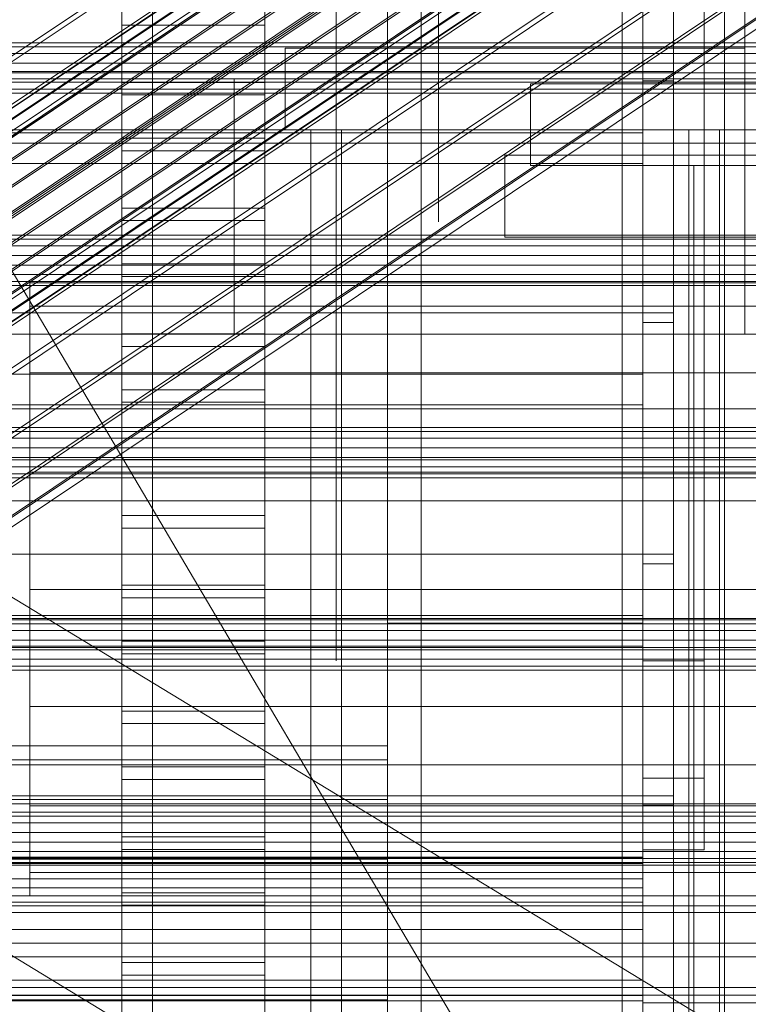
# Model space of a CAD drawing. Header units: millimetres. Extents: x -2233 to 65662, y -50530 to 6847.
# Tile 97 of 256: x 189 to 260, y -34886 to -34789. Entities that reach past the tile are written whole.
import ezdxf

# ---------------------------------------------------------------- set-up
doc = ezdxf.new("R2010")
doc.units = ezdxf.units.MM
for name, color, linetype, lineweight in [('COTAS_O', 1, 'Continuous', 0), ('COTAS_P', 1, 'Continuous', 0), ('frontal_C01', 7, 'Continuous', 0), ('frontal_C02', 7, 'Continuous', 0), ('frontal_C03', 7, 'Continuous', 0), ('frontal_C04', 7, 'Continuous', 0), ('frontal_C05', 7, 'Continuous', 0), ('frontal_C05-C03', 7, 'Continuous', 0), ('frontal_mezcladora', 7, 'Continuous', 0), ('frontal_secador', 7, 'Continuous', 0)]:
    doc.layers.add(name, color=color, linetype=linetype, lineweight=lineweight)
doc.dimstyles.new('R19_100', dxfattribs={"dimtxt": 250, "dimasz": 150, "dimexe": 150, "dimexo": 80, "dimgap": 100, "dimtad": 1, "dimtih": 1, "dimtoh": 1, "dimdsep": 46, "dimcen": 0.09, "dimadec": 0, "dimazin": 0, "dimtfac": 1, "dimtdec": 4, "dimtofl": 0, "dimtmove": 0, "dimatfit": 3, "dimfxl": 1, "dimtolj": 1, "dimtzin": 0, "dimarcsym": 0})

# ---------------------------------------------------------------- blocks, each defined once
blk = doc.blocks.new('DIM_R32_40')
at = {"layer": 'COTAS_P'}
for p, q in [((-150, -32200), (550, -32200)), ((550, -32200), (505, -32350)), ((550, -34800), (550, -32200)), ((550, -32200), (595, -32350)), ((550, -34800), (505, -34650)), ((550, -34800), (595, -34650)), ((-150, -34800), (550, -34800))]:
    blk.add_line(p, q, dxfattribs=at)
blk.add_text('2600 P', height=250, rotation=90, dxfattribs=at).set_placement((450, -33500))
blk = doc.blocks.new('DIM_R32_43')
at = {"layer": 'COTAS_O'}
for p, q in [((-650, -34200), (-500, -34155)), ((650, -34200), (500, -34155)), ((-650, -34900), (-650, -34200)), ((-650, -34200), (650, -34200)), ((-650, -34200), (-500, -34245)), ((650, -34200), (500, -34245)), ((650, -34900), (650, -34200))]:
    blk.add_line(p, q, dxfattribs=at)
blk.add_text('1300 O', height=250, dxfattribs=at).set_placement((0, -34100))

msp = doc.modelspace()

# ---------------------------------------------------------------- linework, layer by layer
at = {"layer": 'frontal_C01'}
for p, q in [((250, -35948.128), (250, -33252.594)), ((250, -33257.389), (250, -35952.922)), ((228.298, -34955.558), (228.298, -34680.553)), ((228.298, -34686.312), (228.298, -34961.317)), ((-425, -34836.344), (425, -34836.344)), ((425, -34847.856), (-425, -34847.856)), ((425, -34850.682), (-425, -34850.682)), ((-425, -34862.194), (425, -34862.194))]:
    msp.add_line(p, q, dxfattribs=at)
at = {"layer": 'frontal_C02'}
for p, q in [((250, -35767.183), (250, -32921.727)), ((250, -32926.497), (250, -35771.953)), ((141.045, -34829.397), (354.844, -34686.421)), ((141.218, -34828.942), (355.017, -34685.967)), ((141.731, -34828.998), (355.53, -34686.023)), ((142.549, -34829.561), (356.348, -34686.585)), ((141.224, -34830.331), (355.022, -34687.355)), ((143.617, -34830.591), (357.415, -34687.616)), ((141.742, -34831.681), (355.541, -34688.705)), ((144.861, -34832.02), (358.659, -34689.045)), ((142.565, -34833.354), (356.363, -34690.379)), ((359.995, -34690.774), (146.196, -34833.75)), ((157.152, -34814.12), (341.461, -34690.866)), ((143.635, -34835.238), (357.434, -34692.262)), ((147.533, -34835.662), (361.332, -34692.687)), ((144.881, -34837.202), (358.68, -34694.227)), ((148.779, -34837.627), (362.578, -34694.652)), ((150.672, -34817.885), (334.981, -34694.63)), ((146.218, -34839.115), (360.017, -34696.139)), ((345.231, -34695.747), (160.922, -34819.001)), ((149.85, -34839.51), (363.648, -34696.535)), ((147.554, -34840.844), (361.352, -34697.869)), ((150.672, -34841.184), (364.471, -34698.209)), ((148.798, -34842.273), (362.596, -34699.298)), ((149.865, -34843.304), (363.664, -34700.329)), ((151.191, -34842.534), (364.989, -34699.558)), ((153.694, -34823.2), (338.003, -34699.946)), ((150.683, -34843.866), (364.482, -34700.891)), ((151.196, -34843.922), (364.995, -34700.947)), ((151.369, -34843.468), (365.168, -34700.492)), ((164.693, -34824.398), (349.002, -34701.144)), ((157.211, -34828.745), (341.52, -34705.491)), ((168.21, -34829.943), (352.519, -34706.689)), ((160.982, -34834.142), (345.291, -34710.888)), ((171.232, -34835.259), (355.541, -34712.004)), ((164.752, -34839.023), (349.061, -34715.769)), ((173.554, -34839.982), (357.863, -34716.728)), ((168.263, -34843.056), (352.572, -34719.801)), ((175.016, -34843.792), (359.326, -34720.537)), ((171.275, -34845.965), (355.584, -34722.71)), ((175.521, -34846.427), (359.83, -34723.173)), ((173.584, -34847.553), (357.893, -34724.298)), ((175.032, -34847.71), (359.341, -34724.456)), ((228.298, -35036.685), (228.298, -34746.19)), ((228.298, -34751.921), (228.298, -35042.415)), ((446.358, -35250.643), (186.358, -34810.643)), ((430, -34827.309), (-430, -34827.309)), ((430, -34832.309), (-430, -34832.309))]:
    msp.add_line(p, q, dxfattribs=at)
at = {"layer": 'frontal_C03'}
for p, q in [((1422.787, -35595.6), (-1407.213, -33876.74)), ((1407.213, -35621.241), (-1422.787, -33902.381)), ((1250, -34791.491), (-1250, -34791.491)), ((1250, -34791.877), (-1250, -34791.877)), ((1250, -34792.543), (-1250, -34792.543)), ((-1250, -34793.475), (1250, -34793.475)), ((1250, -34794.417), (-1250, -34794.417)), ((1250, -34795.349), (-1250, -34795.349)), ((1250, -34796.015), (-1250, -34796.015)), ((1250, -34796.401), (-1250, -34796.401)), ((-1415, -34801.304), (1415, -34801.304)), ((1250, -34810.324), (-1250, -34810.324)), ((1250, -34810.711), (-1250, -34810.711)), ((1250, -34811.376), (-1250, -34811.376)), ((-1250, -34812.309), (1250, -34812.309)), ((1250, -34813.251), (-1250, -34813.251)), ((1250, -34814.183), (-1250, -34814.183)), ((1250, -34814.849), (-1250, -34814.849)), ((1250, -34815.235), (-1250, -34815.235)), ((1250, -34829.158), (-1250, -34829.158)), ((1250, -34829.544), (-1250, -34829.544)), ((1250, -34830.21), (-1250, -34830.21)), ((-1250, -34831.143), (1250, -34831.143)), ((1250, -34832.084), (-1250, -34832.084)), ((1250, -34833.017), (-1250, -34833.017)), ((1250, -34833.683), (-1250, -34833.683)), ((1250, -34834.069), (-1250, -34834.069)), ((1250, -34847.992), (-1250, -34847.992)), ((1250, -34848.378), (-1250, -34848.378)), ((1250, -34849.044), (-1250, -34849.044)), ((-1250, -34849.977), (1250, -34849.977)), ((1250, -34850.918), (-1250, -34850.918)), ((1250, -34851.851), (-1250, -34851.851)), ((1250, -34852.517), (-1250, -34852.517)), ((1250, -34852.903), (-1250, -34852.903)), ((1250, -34866.826), (-1250, -34866.826)), ((1250, -34867.212), (-1250, -34867.212)), ((1250, -34867.878), (-1250, -34867.878)), ((-1250, -34868.81), (1250, -34868.81)), ((1250, -34869.752), (-1250, -34869.752)), ((1250, -34870.685), (-1250, -34870.685)), ((1250, -34871.35), (-1250, -34871.35)), ((1250, -34871.737), (-1250, -34871.737))]:
    msp.add_line(p, q, dxfattribs=at)
at = {"layer": 'frontal_C04'}
for p, q in [((225, -34411.606), (225, -35487.488)), ((225, -34417.244), (225, -35493.126)), ((225, -35516.618), (225, -34440.737)), ((250, -34440.737), (250, -35516.618)), ((225, -34558.198), (225, -35634.08)), ((225, -34563.836), (225, -35639.718)), ((225, -34605.183), (225, -35681.065)), ((250, -34605.183), (250, -35681.065)), ((202, -35988), (202, -34670.697)), ((248, -35988), (248, -34670.697)), ((199, -34795.353), (199, -34759.644)), ((213, -34759.644), (213, -34795.353)), ((199, -34765.117), (199, -34800.825)), ((213, -34800.825), (213, -34765.117)), ((199, -34807.665), (199, -34771.957)), ((213, -34771.957), (213, -34807.665)), ((199, -34777.429), (199, -34813.138)), ((213, -34813.138), (213, -34777.429)), ((199, -34819.978), (199, -34784.27)), ((213, -34784.27), (213, -34819.978)), ((199, -34788.512), (199, -34795.353)), ((213, -34788.512), (213, -34795.353)), ((213, -34789.742), (199, -34789.742)), ((199, -34789.742), (199, -34825.45)), ((199, -34796.582), (199, -34789.742)), ((213, -34825.45), (213, -34789.742)), ((213, -34789.742), (213, -34796.582)), ((213, -34795.353), (199, -34795.353)), ((199, -34796.582), (213, -34796.582)), ((199, -34832.291), (199, -34796.582)), ((213, -34796.582), (213, -34832.291)), ((199, -34800.825), (213, -34800.825)), ((199, -34800.825), (199, -34807.665)), ((213, -34800.825), (213, -34807.665)), ((213, -34802.055), (199, -34802.055)), ((199, -34802.055), (199, -34837.763)), ((199, -34808.895), (199, -34802.055)), ((213, -34837.763), (213, -34802.055)), ((213, -34802.055), (213, -34808.895)), ((213, -34807.665), (199, -34807.665)), ((199, -34808.895), (213, -34808.895)), ((199, -34844.604), (199, -34808.895)), ((213, -34808.895), (213, -34844.604)), ((199, -34813.138), (213, -34813.138)), ((199, -34813.138), (199, -34819.978)), ((213, -34813.138), (213, -34819.978)), ((213, -34814.368), (199, -34814.368)), ((199, -34814.368), (199, -34850.076)), ((199, -34821.208), (199, -34814.368)), ((213, -34850.076), (213, -34814.368)), ((213, -34814.368), (213, -34821.208)), ((213, -34819.978), (199, -34819.978)), ((199, -34821.208), (213, -34821.208)), ((199, -34856.916), (199, -34821.208)), ((213, -34821.208), (213, -34856.916)), ((199, -34825.45), (213, -34825.45)), ((199, -34825.45), (199, -34832.291)), ((213, -34825.45), (213, -34832.291)), ((213, -34826.68), (199, -34826.68)), ((199, -34826.68), (199, -34862.389)), ((199, -34833.521), (199, -34826.68)), ((213, -34862.389), (213, -34826.68)), ((213, -34826.68), (213, -34833.521)), ((213, -34832.291), (199, -34832.291)), ((199, -34833.521), (213, -34833.521)), ((199, -34869.229), (199, -34833.521)), ((213, -34833.521), (213, -34869.229)), ((199, -34837.763), (213, -34837.763)), ((199, -34837.763), (199, -34844.604)), ((213, -34837.763), (213, -34844.604)), ((213, -34838.993), (199, -34838.993)), ((199, -34838.993), (199, -34874.701)), ((199, -34845.833), (199, -34838.993)), ((213, -34874.701), (213, -34838.993)), ((213, -34838.993), (213, -34845.833)), ((213, -34844.604), (199, -34844.604)), ((199, -34845.833), (213, -34845.833)), ((199, -34881.542), (199, -34845.833)), ((213, -34845.833), (213, -34881.542)), ((225, -34848.308), (250, -34848.308)), ((225, -34890.308), (225, -34848.308)), ((250, -34890.308), (250, -34848.308)), ((199, -34850.076), (213, -34850.076)), ((199, -34850.076), (199, -34856.916)), ((213, -34850.076), (213, -34856.916)), ((213, -34851.306), (199, -34851.306)), ((199, -34851.306), (199, -34887.014)), ((199, -34858.146), (199, -34851.306)), ((213, -34887.014), (213, -34851.306)), ((213, -34851.306), (213, -34858.146)), ((213, -34856.916), (199, -34856.916)), ((199, -34858.146), (213, -34858.146)), ((199, -34893.854), (199, -34858.146)), ((213, -34858.146), (213, -34893.854)), ((225, -34860.308), (-225, -34860.308)), ((225, -34861.678), (225, -34860.308)), ((225, -34861.678), (-225, -34861.678)), ((225, -34865.58), (225, -34861.678)), ((199, -34862.389), (213, -34862.389)), ((199, -34862.389), (199, -34869.229)), ((213, -34862.389), (213, -34869.229)), ((213, -34863.618), (199, -34863.618)), ((199, -34863.618), (199, -34899.327)), ((199, -34870.459), (199, -34863.618)), ((213, -34899.327), (213, -34863.618)), ((213, -34863.618), (213, -34870.459)), ((225, -34865.58), (-225, -34865.58)), ((225, -34871.42), (225, -34865.58)), ((213, -34869.229), (199, -34869.229)), ((199, -34870.459), (213, -34870.459)), ((199, -34906.167), (199, -34870.459)), ((213, -34870.459), (213, -34906.167)), ((250, -34871.308), (-250, -34871.308)), ((250, -34871.841), (-250, -34871.841)), ((225, -34871.42), (-225, -34871.42)), ((225, -34878.308), (225, -34871.42)), ((250, -34871.841), (250, -34871.308)), ((250, -34873.358), (250, -34871.841)), ((250, -34873.358), (-250, -34873.358)), ((250, -34875.629), (250, -34873.358)), ((199, -34874.701), (213, -34874.701)), ((199, -34874.701), (199, -34881.542)), ((213, -34874.701), (213, -34881.542)), ((250, -34875.629), (-250, -34875.629)), ((250, -34878.308), (250, -34875.629)), ((213, -34875.931), (199, -34875.931)), ((199, -34875.931), (199, -34911.639)), ((199, -34882.772), (199, -34875.931)), ((213, -34911.639), (213, -34875.931)), ((213, -34875.931), (213, -34882.772)), ((-250, -34878.308), (250, -34878.308)), ((-225, -34878.308), (225, -34878.308)), ((225, -34885.197), (225, -34878.308)), ((250, -34880.987), (250, -34878.308)), ((250, -34880.987), (-250, -34880.987)), ((213, -34881.542), (199, -34881.542)), ((250, -34880.987), (250, -34883.258)), ((250, -34883.258), (-250, -34883.258)), ((199, -34882.772), (213, -34882.772)), ((199, -34918.48), (199, -34882.772)), ((213, -34882.772), (213, -34918.48)), ((250, -34883.258), (250, -34884.775)), ((250, -34884.775), (-250, -34884.775)), ((250, -34885.308), (-250, -34885.308)), ((225, -34885.197), (-225, -34885.197)), ((225, -34885.197), (225, -34891.036)), ((250, -34884.775), (250, -34885.308))]:
    msp.add_line(p, q, dxfattribs=at)
at = {"layer": 'frontal_C05'}
for p, q in [((225, -34792), (225, -34717)), ((250, -34792), (250, -34717)), ((250, -34803.5), (250, -34735.5)), ((258, -34803.5), (258, -34735.5)), ((250, -34810.5), (250, -34742.5)), ((258, -34810.5), (258, -34742.5)), ((250, -34795.5), (250, -34779.5)), ((250, -34852), (250, -34787)), ((256, -34852), (256, -34787)), ((220, -34787.681), (220, -34789.438)), ((220, -34789.938), (220, -34787.755)), ((225, -34787.681), (225, -34789.438)), ((230, -34789.464), (230, -34787.705)), ((220, -34790.174), (220, -34788.187)), ((230, -34788.187), (230, -34790.174)), ((220, -34789.438), (220, -34791.119)), ((220, -34792.045), (220, -34789.938)), ((225, -34789.438), (225, -34791.119)), ((230, -34791.147), (230, -34789.464)), ((220, -34792.084), (220, -34790.174)), ((230, -34790.174), (230, -34792.084)), ((220, -34791.119), (220, -34792.72)), ((225, -34791.119), (225, -34792.72)), ((230, -34792.75), (230, -34791.147)), ((215, -34800), (215, -34792)), ((215, -34792), (260, -34792)), ((220, -34794.069), (220, -34792.045)), ((220, -34793.912), (220, -34792.084)), ((220, -34792.72), (220, -34794.238)), ((225, -34792), (250, -34792)), ((225, -34792.72), (225, -34794.238)), ((230, -34792.084), (230, -34793.912)), ((230, -34794.269), (230, -34792.75)), ((260, -34800), (260, -34792)), ((220, -34795.653), (220, -34793.912)), ((220, -34796.007), (220, -34794.069)), ((220, -34794.238), (220, -34795.668)), ((225, -34794.238), (225, -34795.668)), ((230, -34793.912), (230, -34795.653)), ((230, -34795.7), (230, -34794.269)), ((220, -34797.302), (220, -34795.653)), ((220, -34795.668), (220, -34797.007)), ((225, -34795.668), (225, -34797.007)), ((230, -34795.653), (230, -34797.302)), ((230, -34797.04), (230, -34795.7)), ((239, -34802.5), (239, -34795.5)), ((239, -34795.5), (299, -34795.5)), ((239, -34803.5), (239, -34795.5)), ((250, -34795.5), (288, -34795.5)), ((220, -34797.852), (220, -34796.007)), ((220, -34797.007), (220, -34798.251)), ((220, -34798.857), (220, -34797.302)), ((225, -34797.007), (225, -34798.251)), ((230, -34798.286), (230, -34797.04)), ((230, -34797.302), (230, -34798.857)), ((220, -34799.6), (220, -34797.852)), ((220, -34798.251), (220, -34799.398)), ((225, -34798.251), (225, -34799.398)), ((230, -34799.433), (230, -34798.286)), ((220, -34800.312), (220, -34798.857)), ((220, -34799.398), (220, -34800.445)), ((220, -34801.248), (220, -34799.6)), ((225, -34799.398), (225, -34800.445)), ((230, -34798.857), (230, -34800.312)), ((230, -34800.481), (230, -34799.433)), ((215, -34800), (260, -34800)), ((217.5, -35992), (217.5, -34800)), ((217.5, -34800), (257.5, -34800)), ((220, -34801.665), (220, -34800.312)), ((220, -34800.445), (220, -34801.388)), ((220.5, -34800), (254.5, -34800)), ((220.5, -34800), (220.5, -35992)), ((225, -34800.445), (225, -34801.388)), ((230, -34800.312), (230, -34801.665)), ((230, -34801.425), (230, -34800.481)), ((254.5, -34800), (254.5, -35992)), ((257.5, -35992), (257.5, -34800)), ((220, -34802.791), (220, -34801.248)), ((220, -34801.388), (220, -34802.226)), ((225, -34801.388), (225, -34802.226)), ((230, -34802.263), (230, -34801.425)), ((220, -34802.911), (220, -34801.665)), ((220, -34802.226), (220, -34802.956)), ((225, -34802.226), (225, -34802.956)), ((230, -34801.665), (230, -34802.911)), ((230, -34802.995), (230, -34802.263)), ((236.5, -34810.5), (236.5, -34802.5)), ((236.5, -34802.5), (301.5, -34802.5)), ((239, -34802.5), (299, -34802.5)), ((220, -34804.224), (220, -34802.791)), ((220, -34804.048), (220, -34802.911)), ((220, -34802.956), (220, -34803.578)), ((225, -34802.956), (225, -34803.578)), ((230, -34802.911), (230, -34804.048)), ((230, -34803.616), (230, -34802.995)), ((239, -34803.5), (299, -34803.5)), ((250, -34885.5), (250, -34803.5)), ((250, -34803.5), (258, -34803.5)), ((250, -34803.5), (256, -34803.5)), ((250, -34803.5), (250, -34863.5)), ((255, -34803.5), (290, -34803.5)), ((255, -34992), (255, -34803.5)), ((256, -34803.5), (256, -34863.5)), ((258, -34885.5), (258, -34803.5)), ((220, -34803.578), (220, -34804.088)), ((220, -34805.074), (220, -34804.048)), ((220, -34804.088), (220, -34804.486)), ((220, -34805.546), (220, -34804.224)), ((225, -34803.578), (225, -34804.088)), ((225, -34804.088), (225, -34804.486)), ((230, -34804.127), (230, -34803.616)), ((230, -34804.048), (230, -34805.074)), ((230, -34804.526), (230, -34804.127)), ((220, -34804.486), (220, -34804.771)), ((220, -34804.771), (220, -34804.943)), ((220, -34804.943), (220, -34805)), ((220, -34805.985), (220, -34805.074)), ((225, -34804.486), (225, -34804.771)), ((225, -34804.771), (225, -34804.943)), ((225, -34804.943), (225, -34805)), ((230, -34804.811), (230, -34804.526)), ((230, -34804.983), (230, -34804.811)), ((230, -34805.04), (230, -34804.983)), ((230, -34805.074), (230, -34805.985)), ((220, -34806.751), (220, -34805.546)), ((220, -34806.779), (220, -34805.985)), ((230, -34805.985), (230, -34806.779)), ((220, -34807.838), (220, -34806.751)), ((220, -34807.454), (220, -34806.779)), ((230, -34806.779), (230, -34807.454)), ((220, -34808.009), (220, -34807.454)), ((220, -34808.804), (220, -34807.838)), ((220, -34808.442), (220, -34808.009)), ((230, -34807.454), (230, -34808.009)), ((230, -34808.009), (230, -34808.442)), ((220, -34808.752), (220, -34808.442)), ((220, -34808.938), (220, -34808.752)), ((220, -34809.645), (220, -34808.804)), ((220, -34809), (220, -34808.938)), ((230, -34808.442), (230, -34808.752)), ((230, -34808.752), (230, -34808.938)), ((230, -34808.938), (230, -34809)), ((220, -34810.361), (220, -34809.645)), ((220, -34810.949), (220, -34810.361)), ((220, -34811.408), (220, -34810.949)), ((236.5, -34810.5), (301.5, -34810.5)), ((250, -34892.5), (250, -34810.5)), ((250, -34810.5), (258, -34810.5)), ((250, -34810.5), (256, -34810.5)), ((250, -34810.5), (250, -34870.5)), ((256, -34810.5), (256, -34870.5)), ((258, -34892.5), (258, -34810.5)), ((220, -34811.737), (220, -34811.408)), ((220, -34811.934), (220, -34811.737)), ((220, -34812), (220, -34811.934)), ((220, -34812), (220, -34812.025)), ((220, -34812.025), (220, -34812.099)), ((220, -34812.099), (220, -34812.223)), ((220, -34812.223), (220, -34812.397)), ((220, -34812.397), (220, -34812.618)), ((220, -34812.618), (220, -34812.889)), ((220, -34812.889), (220, -34813.206)), ((220, -34813.206), (220, -34813.57)), ((220, -34813.57), (220, -34813.981)), ((220, -34813.981), (220, -34814.436)), ((220, -34814.436), (220, -34814.934)), ((220, -34814.934), (220, -34815.475)), ((220, -34815.475), (220, -34816.057)), ((220, -34816.057), (220, -34816.679)), ((220, -34816.679), (220, -34817.339)), ((220, -34817.339), (220, -34818.035)), ((220, -34818.035), (220, -34818.766)), ((220, -34818.766), (220, -34819.53)), ((220, -34819.53), (220, -34820.325)), ((220, -34820.325), (220, -34821.149)), ((220, -34821.149), (220, -34822)), ((220, -34822), (220, -34822.876)), ((220, -34822.876), (220, -34823.774)), ((220, -34823.774), (220, -34824.693)), ((220, -34824.693), (220, -34825.63)), ((250, -34824.01), (250, -34824.04)), ((250, -34824.04), (250, -34824.089)), ((250, -34824.089), (250, -34824.159)), ((250, -34824.159), (250, -34824.247)), ((250, -34824.247), (250, -34824.355)), ((250, -34824.355), (250, -34824.482)), ((250, -34824.482), (250, -34824.628)), ((250, -34824.628), (250, -34824.792)), ((220, -34825.63), (220, -34826.583)), ((250, -34824.792), (250, -34824.974)), ((250, -34824.974), (250, -34825.174)), ((250, -34825.174), (250, -34825.39)), ((250, -34825.39), (250, -34825.623)), ((250, -34825.623), (250, -34825.872)), ((220, -34826.583), (220, -34827.55)), ((250, -34825.872), (250, -34826.136)), ((250, -34826.136), (250, -34826.414)), ((250, -34826.414), (250, -34826.707)), ((220, -34827.55), (220, -34828.527)), ((250, -34826.707), (250, -34827.012)), ((250, -34827.012), (250, -34827.33)), ((250, -34827.33), (250, -34827.66)), ((250, -34827.522), (250, -34827.506)), ((250, -34827.55), (250, -34827.522)), ((250, -34827.589), (250, -34827.55)), ((250, -34827.639), (250, -34827.589)), ((256, -34827.522), (256, -34827.506)), ((256, -34827.55), (256, -34827.522)), ((256, -34827.589), (256, -34827.55)), ((256, -34827.639), (256, -34827.589)), ((220, -34828.527), (220, -34829.513)), ((250, -34827.7), (250, -34827.639)), ((250, -34827.66), (250, -34828)), ((250, -34827.771), (250, -34827.7)), ((250, -34827.853), (250, -34827.771)), ((250, -34827.946), (250, -34827.853)), ((250, -34828.048), (250, -34827.946)), ((250, -34828), (250, -34828.35)), ((250, -34828.16), (250, -34828.048)), ((250, -34828.282), (250, -34828.16)), ((250, -34828.413), (250, -34828.282)), ((250, -34828.35), (250, -34828.71)), ((250, -34828.553), (250, -34828.413)), ((250, -34828.701), (250, -34828.553)), ((256, -34827.7), (256, -34827.639)), ((256, -34827.771), (256, -34827.7)), ((256, -34827.853), (256, -34827.771)), ((256, -34827.946), (256, -34827.853)), ((256, -34828.048), (256, -34827.946)), ((256, -34828.16), (256, -34828.048)), ((256, -34828.282), (256, -34828.16)), ((256, -34828.413), (256, -34828.282)), ((256, -34828.553), (256, -34828.413)), ((256, -34828.701), (256, -34828.553)), ((220, -34829.513), (220, -34830.505)), ((250, -34828.858), (250, -34828.701)), ((250, -34828.71), (250, -34829.077)), ((250, -34829.022), (250, -34828.858)), ((250, -34829.194), (250, -34829.022)), ((250, -34829.077), (250, -34829.452)), ((250, -34829.373), (250, -34829.194)), ((250, -34829.559), (250, -34829.373)), ((250, -34829.452), (250, -34829.833)), ((256, -34828.858), (256, -34828.701)), ((256, -34829.022), (256, -34828.858)), ((256, -34829.194), (256, -34829.022)), ((256, -34829.373), (256, -34829.194)), ((256, -34829.559), (256, -34829.373)), ((250, -34829.75), (250, -34829.559)), ((250, -34829.947), (250, -34829.75)), ((250, -34829.833), (250, -34830.22)), ((250, -34830.149), (250, -34829.947)), ((250, -34830.356), (250, -34830.149)), ((250, -34830.22), (250, -34830.611)), ((250, -34830.567), (250, -34830.356)), ((256, -34829.75), (256, -34829.559)), ((256, -34829.947), (256, -34829.75)), ((256, -34830.149), (256, -34829.947)), ((256, -34830.356), (256, -34830.149)), ((256, -34830.567), (256, -34830.356)), ((220, -34830.505), (220, -34831.501)), ((250, -34830.781), (250, -34830.567)), ((250, -34830.611), (250, -34831.005)), ((250, -34830.999), (250, -34830.781)), ((250, -34831.219), (250, -34830.999)), ((250, -34831.005), (250, -34831.402)), ((250, -34831.44), (250, -34831.219)), ((250, -34831.402), (250, -34831.801)), ((250, -34831.664), (250, -34831.44)), ((256, -34830.781), (256, -34830.567)), ((256, -34830.999), (256, -34830.781)), ((256, -34831.219), (256, -34830.999)), ((256, -34831.44), (256, -34831.219)), ((256, -34831.664), (256, -34831.44)), ((220, -34831.501), (220, -34832.499)), ((250, -34831.888), (250, -34831.664)), ((250, -34831.801), (250, -34832.199)), ((250, -34832.112), (250, -34831.888)), ((250, -34832.336), (250, -34832.112)), ((250, -34832.199), (250, -34832.598)), ((250, -34832.56), (250, -34832.336)), ((256, -34831.888), (256, -34831.664)), ((256, -34832.112), (256, -34831.888)), ((256, -34832.336), (256, -34832.112)), ((256, -34832.56), (256, -34832.336)), ((220, -34832.499), (220, -34833.495)), ((250, -34832.781), (250, -34832.56)), ((250, -34832.598), (250, -34832.995)), ((250, -34833.001), (250, -34832.781)), ((250, -34832.995), (250, -34833.389)), ((250, -34833.219), (250, -34833.001)), ((250, -34833.433), (250, -34833.219)), ((250, -34833.389), (250, -34833.78)), ((256, -34832.781), (256, -34832.56)), ((256, -34833.001), (256, -34832.781)), ((256, -34833.219), (256, -34833.001)), ((256, -34833.433), (256, -34833.219)), ((220, -34833.495), (220, -34834.487)), ((250, -34833.644), (250, -34833.433)), ((250, -34833.851), (250, -34833.644)), ((250, -34833.78), (250, -34834.167)), ((250, -34834.053), (250, -34833.851)), ((250, -34834.25), (250, -34834.053)), ((250, -34834.167), (250, -34834.548)), ((250, -34834.441), (250, -34834.25)), ((256, -34833.644), (256, -34833.433)), ((256, -34833.851), (256, -34833.644)), ((256, -34834.053), (256, -34833.851)), ((256, -34834.25), (256, -34834.053)), ((256, -34834.441), (256, -34834.25)), ((220, -34834.487), (220, -34835.473)), ((250, -34834.627), (250, -34834.441)), ((250, -34834.548), (250, -34834.923)), ((250, -34834.806), (250, -34834.627)), ((250, -34834.978), (250, -34834.806)), ((250, -34834.923), (250, -34835.29)), ((250, -34835.142), (250, -34834.978)), ((250, -34835.299), (250, -34835.142)), ((250, -34835.29), (250, -34835.65)), ((250, -34835.447), (250, -34835.299)), ((256, -34834.627), (256, -34834.441)), ((256, -34834.806), (256, -34834.627)), ((256, -34834.978), (256, -34834.806)), ((256, -34835.142), (256, -34834.978)), ((256, -34835.299), (256, -34835.142)), ((256, -34835.447), (256, -34835.299)), ((220, -34835.473), (220, -34836.45)), ((250, -34835.587), (250, -34835.447)), ((250, -34835.718), (250, -34835.587)), ((250, -34835.65), (250, -34836)), ((250, -34835.84), (250, -34835.718)), ((250, -34835.952), (250, -34835.84)), ((250, -34836.054), (250, -34835.952)), ((250, -34836), (250, -34836.34)), ((250, -34836.147), (250, -34836.054)), ((250, -34836.229), (250, -34836.147)), ((250, -34836.3), (250, -34836.229)), ((256, -34835.587), (256, -34835.447)), ((256, -34835.718), (256, -34835.587)), ((256, -34835.84), (256, -34835.718)), ((256, -34835.952), (256, -34835.84)), ((256, -34836.054), (256, -34835.952)), ((256, -34836.147), (256, -34836.054)), ((256, -34836.229), (256, -34836.147)), ((256, -34836.3), (256, -34836.229)), ((220, -34836.45), (220, -34837.417)), ((250, -34836.361), (250, -34836.3)), ((250, -34836.34), (250, -34836.67)), ((250, -34836.411), (250, -34836.361)), ((250, -34836.45), (250, -34836.411)), ((250, -34836.478), (250, -34836.45)), ((250, -34836.494), (250, -34836.478)), ((250, -34836.67), (250, -34836.988)), ((250, -34836.988), (250, -34837.293)), ((256, -34836.361), (256, -34836.3)), ((256, -34836.411), (256, -34836.361)), ((256, -34836.45), (256, -34836.411)), ((256, -34836.478), (256, -34836.45)), ((256, -34836.494), (256, -34836.478)), ((220, -34837.417), (220, -34838.37)), ((250, -34837.293), (250, -34837.586)), ((250, -34837.586), (250, -34837.864)), ((250, -34837.864), (250, -34838.128)), ((250, -34838.128), (250, -34838.377)), ((220, -34838.37), (220, -34839.307)), ((250, -34838.377), (250, -34838.61)), ((250, -34838.61), (250, -34838.826)), ((250, -34838.826), (250, -34839.026)), ((250, -34839.026), (250, -34839.208)), ((220, -34839.307), (220, -34840.226)), ((250, -34839.208), (250, -34839.372)), ((250, -34839.372), (250, -34839.518)), ((250, -34839.518), (250, -34839.645)), ((250, -34839.645), (250, -34839.753)), ((250, -34839.753), (250, -34839.841)), ((250, -34839.841), (250, -34839.911)), ((250, -34839.911), (250, -34839.96)), ((250, -34839.96), (250, -34839.99)), ((220, -34840.226), (220, -34841.124)), ((220, -34841.124), (220, -34842)), ((220, -34842), (220, -34842.851)), ((220, -34842.851), (220, -34843.675)), ((220, -34843.675), (220, -34844.47)), ((220, -34844.47), (220, -34845.234)), ((220, -34845.234), (220, -34845.965)), ((220, -34845.965), (220, -34846.661)), ((220, -34846.661), (220, -34847.321)), ((220, -34847.321), (220, -34847.943)), ((220, -34847.943), (220, -34848.525)), ((220, -34848.525), (220, -34849.066)), ((220, -34849.066), (220, -34849.564)), ((220, -34849.564), (220, -34850.019)), ((220, -34850.019), (220, -34850.43)), ((220, -34850.43), (220, -34850.794)), ((220, -34850.794), (220, -34851.111)), ((220, -34851.111), (220, -34851.382)), ((220, -34851.382), (220, -34851.603)), ((220, -34851.603), (220, -34851.777)), ((220, -34851.777), (220, -34851.901)), ((220, -34851.901), (220, -34851.975)), ((220, -34851.975), (220, -34852)), ((250, -34852), (256, -34852)), ((256, -34863.5), (250, -34863.5)), ((256, -34870.5), (250, -34870.5)), ((250, -34885.5), (258, -34885.5)), ((250, -34893.5), (250, -34885.5)), ((250, -34885.5), (330, -34885.5))]:
    msp.add_line(p, q, dxfattribs=at)
at = {"layer": 'frontal_C05-C03'}
for p, q in [((250, -34794.285), (250, -34724.285)), ((253, -34724.285), (253, -34794.285)), ((250, -34817.928), (250, -34747.928)), ((253, -34747.928), (253, -34817.928)), ((250, -34794.285), (250, -34770.643)), ((253, -34794.285), (253, -34770.643)), ((250, -34841.57), (250, -34771.57)), ((250, -34795.213), (250, -34771.57)), ((253, -34771.57), (253, -34841.57)), ((253, -34771.57), (253, -34795.213)), ((250, -34776.643), (250, -34800.285)), ((250, -34779.643), (250, -34803.285)), ((-210, -34794.285), (250, -34794.285)), ((250, -34800.285), (250, -34794.285)), ((253, -34794.285), (250, -34794.285)), ((250, -34817.928), (250, -34794.285)), ((253, -34817.928), (253, -34794.285)), ((250, -34865.213), (250, -34795.213)), ((253, -34795.213), (250, -34795.213)), ((250, -34818.855), (250, -34795.213)), ((253, -34795.213), (253, -34865.213)), ((253, -34795.213), (253, -34818.855)), ((250, -34800.285), (-210, -34800.285)), ((250, -34803.285), (250, -34800.285)), ((250, -34800.285), (250, -34823.928)), ((250, -34803.285), (-210, -34803.285)), ((250, -34803.285), (250, -34826.928)), ((-210, -34817.928), (250, -34817.928)), ((250, -34823.928), (250, -34817.928)), ((253, -34817.928), (250, -34817.928)), ((250, -34841.57), (250, -34817.928)), ((253, -34841.57), (253, -34817.928)), ((250, -34888.855), (250, -34818.855)), ((253, -34818.855), (250, -34818.855)), ((250, -34842.498), (250, -34818.855)), ((253, -34818.855), (253, -34888.855)), ((253, -34818.855), (253, -34842.498)), ((250, -34823.928), (-210, -34823.928)), ((250, -34826.928), (250, -34823.928)), ((250, -34823.928), (250, -34847.57)), ((250, -34826.928), (-210, -34826.928)), ((250, -34826.928), (250, -34850.57)), ((-210, -34841.57), (250, -34841.57)), ((250, -34847.57), (250, -34841.57)), ((253, -34841.57), (250, -34841.57)), ((250, -34865.213), (250, -34841.57)), ((253, -34865.213), (253, -34841.57)), ((250, -34912.498), (250, -34842.498)), ((253, -34842.498), (250, -34842.498)), ((250, -34866.14), (250, -34842.498)), ((253, -34842.498), (253, -34912.498)), ((253, -34842.498), (253, -34866.14)), ((250, -34847.57), (-210, -34847.57)), ((250, -34850.57), (250, -34847.57)), ((250, -34847.57), (250, -34871.213)), ((250, -34850.57), (-210, -34850.57)), ((250, -34850.57), (250, -34874.213)), ((-210, -34865.213), (250, -34865.213)), ((250, -34871.213), (250, -34865.213)), ((253, -34865.213), (250, -34865.213)), ((250, -34888.855), (250, -34865.213)), ((250, -34936.14), (250, -34866.14)), ((253, -34866.14), (250, -34866.14)), ((250, -34889.783), (250, -34866.14)), ((253, -34888.855), (253, -34865.213)), ((253, -34866.14), (253, -34936.14)), ((253, -34866.14), (253, -34889.783)), ((250, -34871.213), (-210, -34871.213)), ((250, -34874.213), (250, -34871.213)), ((250, -34871.213), (250, -34894.855)), ((250, -34874.213), (-210, -34874.213)), ((250, -34874.213), (250, -34897.855))]:
    msp.add_line(p, q, dxfattribs=at)
at = {"layer": 'frontal_mezcladora'}
for p, q in [((260, -34820), (260, -34600)), ((-465, -34795), (295, -34795)), ((210, -34795), (290, -34795)), ((210, -34820), (210, -34795)), ((190, -34817.284), (190, -34815)), ((190, -34815), (420, -34815)), ((190, -34823.787), (190, -34817.284)), ((190, -34817.284), (420, -34817.284)), ((-600, -34820), (600, -34820)), ((210, -34820), (290, -34820)), ((260, -34820), (320, -34820)), ((190, -34833.519), (190, -34823.787)), ((190, -34823.787), (420, -34823.787)), ((190, -34845), (190, -34833.519)), ((190, -34833.519), (420, -34833.519)), ((190, -34856.481), (190, -34845)), ((420, -34845), (190, -34845)), ((190, -34856.481), (190, -34866.213)), ((190, -34856.481), (420, -34856.481)), ((190, -34866.213), (190, -34872.716)), ((190, -34866.213), (420, -34866.213)), ((190, -34872.716), (190, -34875)), ((190, -34872.716), (420, -34872.716)), ((-600, -34875), (600, -34875)), ((190, -34875), (420, -34875))]:
    msp.add_line(p, q, dxfattribs=at)
at = {"layer": 'frontal_secador'}
for p, q in [((-1250, -34866), (1250, -34866)), ((-1250, -34872), (1250, -34872)), ((-1250, -34875), (1250, -34875)), ((1250, -34876), (-1250, -34876)), ((-1250, -34876.659), (1250, -34876.659)), ((1250, -34879.659), (-1250, -34879.659)), ((-1250, -34881), (1250, -34881)), ((1250, -34884), (-1250, -34884)), ((-1250, -34884.728), (1250, -34884.728))]:
    msp.add_line(p, q, dxfattribs=at)

# ---------------------------------------------------------------- dimensions: what is measured, and where the dimension line sits
at = {"layer": 'COTAS_O'}
dim = msp.add_aligned_dim(p1=(-650, -34900), p2=(650, -34900), distance=700, text='<> O', dimstyle='R19_100', dxfattribs=at)
dim.commit()
dim.dimension.update_dxf_attribs({"geometry": 'DIM_R32_43', "text_midpoint": (0, -34200)})
at = {"layer": 'COTAS_P'}
dim = msp.add_aligned_dim(p1=(-150, -34800), p2=(-150, -32200), distance=-700, text='<> P', dimstyle='R19_100', dxfattribs=at)
dim.commit()
dim.dimension.update_dxf_attribs({"geometry": 'DIM_R32_40', "text_midpoint": (550, -33500)})

doc.saveas('drawing.dxf')
